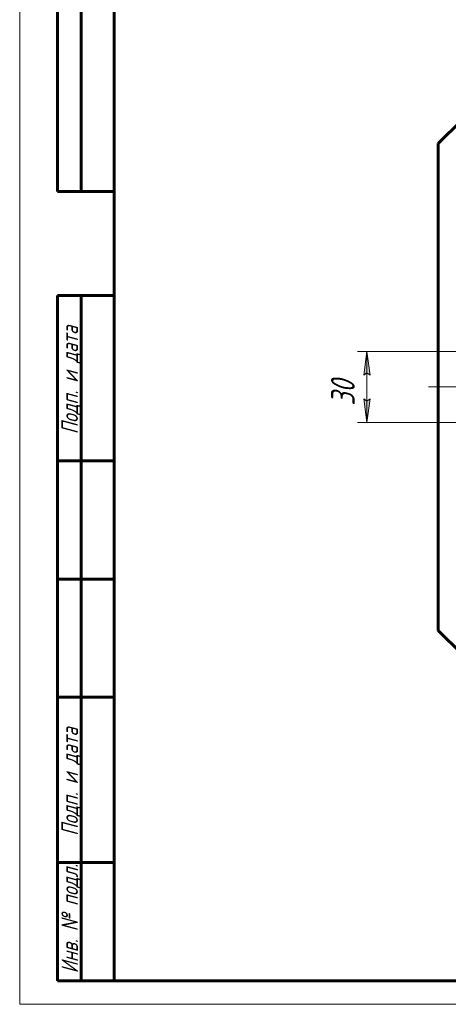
# Model space of a CAD drawing. Header units: millimetres. Extents: x 0 to 841, y 0 to 594.
# Tile 1 of 26: x 0 to 91, y 0 to 208. Entities that reach past the tile are written whole.
import ezdxf

# ---------------------------------------------------------------- set-up
doc = ezdxf.new("R2010")
doc.units = ezdxf.units.MM
for name, pattern in [('K5LT_AXLED', [12, 7.5, -1.5, 1.5, -1.5]), ('K5LT_BASIC', [0]), ('K5LT_THIN', [0])]:
    doc.linetypes.add(name, pattern=pattern)
doc.layers.add('Системный слой', color=7, linetype='Continuous')
doc.layers.add('Системный слой (1)', color=7, linetype='Continuous', true_color=0x6c6c6c)
doc.styles.add('KDIMTEXTSTYLE', font='txt', dxfattribs={"width": 0.96, "oblique": 15, "height": 5})
doc.styles.add('KTEXTSTYLE', font='txt', dxfattribs={"width": 0.96, "height": 5})
doc.dimstyles.new('KDIMSTYLE (0.50)', dxfattribs={"dimtxt": 5, "dimasz": 1, "dimexe": 2, "dimexo": 0, "dimgap": 1, "dimtad": 1, "dimlfac": 2, "dimtxsty": 'KDIMTEXTSTYLE', "dimsah": 1, "dimcen": 0, "dimdle": 1, "dimadec": 0, "dimazin": 0, "dimtfac": 0.667, "dimtmove": 0, "dimatfit": 3, "dimfxl": 1, "dimtvp": 1, "dimtolj": 1, "dimtzin": 0, "dimarcsym": 0})

# ---------------------------------------------------------------- blocks, each defined once
blk = doc.blocks.new('D8')
at = {"layer": 'Системный слой (1)', "color": 7, "linetype": 'K5LT_THIN', "lineweight": 18}
for p, q in [((253.94, 138.15), (71.41, 138.15)), ((253.94, 123.15), (71.41, 123.15))]:
    blk.add_line(p, q, dxfattribs=at)
blk.add_wipeout([(72.41, 126.69), (65.03, 126.69), (65.03, 134.28), (72.41, 134.28)]).dxf.layer = 'Системный слой (1)'
at = {"layer": 'Системный слой (1)'}
for points in [[(74.07, 133.15), (73.41, 138.15), (72.75, 133.15), (73.41, 133.65)], [(73.41, 123.15), (74.07, 128.15), (73.41, 127.65), (72.75, 128.15)]]:
    blk.add_hatch(color=7, dxfattribs=at).paths.add_polyline_path(points)
at = {"layer": 'Системный слой (1)', "color": 7, "linetype": 'K5LT_THIN', "lineweight": 18}
for p, q in [((72.75, 133.15), (73.41, 138.15)), ((73.41, 138.15), (74.07, 133.15)), ((73.41, 138.15), (73.41, 123.15)), ((73.41, 133.65), (72.75, 133.15)), ((74.07, 133.15), (73.41, 133.65)), ((73.41, 123.15), (72.75, 128.15)), ((72.75, 128.15), (73.41, 127.65)), ((73.41, 127.65), (74.07, 128.15)), ((74.07, 128.15), (73.41, 123.15))]:
    blk.add_line(p, q, dxfattribs=at)
at = {"layer": 'Системный слой (1)', "color": 7, "insert": (65.82, 126.69), "char_height": 5, "attachment_point": 1, "rotation": 90, "style": 'KTEXTSTYLE'}
blk.add_mtext('\\fArial|b0|c204|p34;\\H5.0;\\W1.000;\\Q15;\\fGOST Type AU|b0|i0|c204|p34;\\Q15;\\W0.960;30', dxfattribs=at)
blk = doc.blocks.new('KDIMARROW_01')
at = {"layer": 'Системный слой'}
blk.add_hatch(color=0, dxfattribs=at).paths.add_polyline_path([(-5, -0.66), (0, 0), (-5, 0.66), (-4.5, 0)])
at = {"layer": 'Системный слой', "color": 0, "linetype": 'K5LT_THIN', "lineweight": 18}
for p, q in [((-4.5, 0), (-5, 0.66)), ((-5, 0.66), (0, 0)), ((0, 0), (-5, -0.66)), ((-5, -0.66), (-4.5, 0))]:
    blk.add_line(p, q, dxfattribs=at)
at = {"layer": 'Системный слой (1)', "color": 0, "linetype": 'K5LT_THIN', "lineweight": 18}
blk.add_line((644.22, 310.58), (643.72, 310.58), dxfattribs=at)
blk = doc.blocks.new('U107')
at = {"color": 7, "linetype": 'K5LT_THIN', "lineweight": 18}
for p, q in [((0, 0), (0, 594)), ((841, 0), (0, 0))]:
    blk.add_line(p, q, dxfattribs=at)
at = {"color": 150, "linetype": 'K5LT_BASIC', "lineweight": 60, "true_color": 0x0080ff}
for p, q in [((20, 5), (20, 589)), ((8, 172), (8, 292)), ((13, 172), (13, 292)), ((20, 172), (8, 172)), ((8, 5), (8, 150)), ((20, 150), (8, 150)), ((13, 5), (13, 150)), ((20, 115), (8, 115)), ((20, 90), (8, 90)), ((20, 65), (8, 65)), ((20, 30), (8, 30)), ((20, 5), (8, 5)), ((836, 5), (20, 5))]:
    blk.add_line(p, q, dxfattribs=at)
at = {"color": 7, "char_height": 3.5, "attachment_point": 1, "rotation": 90, "style": 'KTEXTSTYLE'}
for s, insert in [('\\fArial|b0|c204|p34;\\H5.0;\\W1.000;\\Q15;\\fGOST Type AU|b0|i0|c204|p34;\\Q15;\\W0.960;\\H3.50;Подп. и дата', (8.82, 120.66)), ('\\fArial|b0|c204|p34;\\H5.0;\\W1.000;\\Q15;\\fGOST Type AU|b0|i0|c204|p34;\\Q15;\\W0.960;\\H3.50;Подп. и дата', (8.82, 35.66)), ('\\fArial|b0|c204|p34;\\H5.0;\\W1.000;\\Q15;\\fGOST Type AU|b0|i0|c204|p34;\\Q15;\\W0.960;\\H3.50;Инв. № подл.', (8.82, 6.57))]:
    blk.add_mtext(s, dxfattribs=dict(at, insert=insert))

msp = doc.modelspace()

# ---------------------------------------------------------------- linework, layer by layer
at = {"layer": 'Системный слой (1)', "color": 150, "linetype": 'K5LT_BASIC', "lineweight": 60, "true_color": 0x0080ff}
for p, q in [((93.4397, 187.1456), (88.4397, 182.1456)), ((88.4397, 79.1456), (88.4397, 182.1456)), ((93.4397, 74.1456), (88.4397, 79.1456))]:
    msp.add_line(p, q, dxfattribs=at)
at = {"layer": 'Системный слой (1)', "color": 30, "linetype": 'K5LT_AXLED', "lineweight": 18, "true_color": 0xff8000}
msp.add_line((86.4397, 130.6456), (356.4397, 130.6456), dxfattribs=at)

# ---------------------------------------------------------------- next in the draw order: dimensions: what is measured, and where the dimension line sits
at = {"layer": 'Системный слой (1)', "color": 7}
dim = msp.add_linear_dim(base=(73.4125, 138.1456), p1=(253.9397, 123.1456), p2=(253.9397, 138.1456), angle=90, dimstyle='KDIMSTYLE (0.50)', override={"dimexo": 0, "dimpost": '\\fGOST Type AU|b0|c204|p34;\\H5.0;\\W0.960;\\Q15;<>', "dimblk1": 'KDIMARROW_01', "dimblk2": 'KDIMARROW_01', "dimse1": 0, "dimse2": 0, "dimclrt": 7, "dimtol": 1, "dimtp": 0, "dimtm": 0, "dimtdec": 5, "dimtolj": 1}, dxfattribs=at)
dim.commit()
dim.dimension.update_dxf_attribs({"geometry": 'D8', "text_midpoint": (73.4125, 130.6456), "dimtype": 160})

# ---------------------------------------------------------------- next in the draw order: linework, layer by layer
at = {"layer": 'Системный слой (1)', "color": 30, "linetype": 'K5LT_AXLED', "lineweight": 18, "true_color": 0xff8000}
msp.add_line((107.9897, 130.6456), (86.4397, 130.6456), dxfattribs=at)

# ---------------------------------------------------------------- next in the draw order: block references
msp.add_blockref('U107', (0, 0))

doc.saveas('drawing.dxf')
